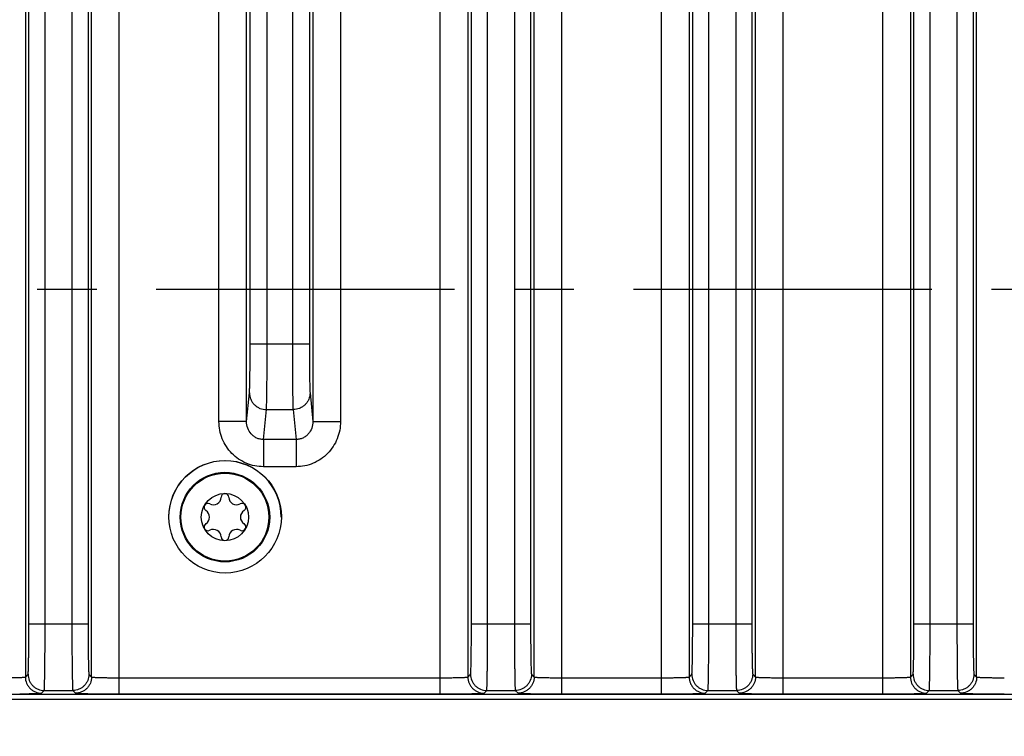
# Model space of a CAD drawing. Header units: inches. Extents: x 0 to 34, y 0 to 22.
# Tile 60 of 128: x 16.7 to 19, y 3.5 to 5.2. Entities that reach past the tile are written whole.
import ezdxf

# ---------------------------------------------------------------- set-up
doc = ezdxf.new("R2010")
doc.units = ezdxf.units.IN
doc.header["$LTSCALE"] = 1.87
doc.header["$MEASUREMENT"] = 0
doc.linetypes.add('CENTER', pattern=[0.6, 0.375, -0.075, 0.075, -0.075])
doc.layers.get('0').update_dxf_attribs({"linetype": 'CONTINUOUS'})
for name, color, linetype in [('02___PRT_ALL_AXES', 7, 'CONTINUOUS'), ('COSMETIC', 7, 'CONTINUOUS'), ('DIMENSIONS', 7, 'CONTINUOUS')]:
    doc.layers.add(name, color=color, linetype=linetype)
doc.styles.get("Standard").update_dxf_attribs({"font": 'txt', "width": 0.8})
doc.dimstyles.new('DIMSTYLE_2', dxfattribs={"dimtxt": 0.125, "dimasz": 0.18, "dimexe": 0.125, "dimexo": 0.0625, "dimgap": 0.0625, "dimtad": 0, "dimtih": 1, "dimtoh": 1, "dimzin": 0, "dimdsep": 46, "dimtxsty": 'STANDARD', "dimblk": '_FILLED', "dimblk1": '_FILLED', "dimblk2": '_FILLED', "dimcen": 0.09, "dimazin": 0, "dimtp": 0.01, "dimtm": 0.01, "dimtfac": 1, "dimtofl": 0, "dimtmove": 0, "dimatfit": 3, "dimldrblk": '_FILLED', "dimfxl": 1, "dimtolj": 1, "dimtzin": 0, "dimarcsym": 0})

# ---------------------------------------------------------------- blocks, each defined once
blk = doc.blocks.new('_FILLED')
at = {"color": 0, "linetype": 'BYBLOCK'}
blk.add_solid([(0, 0), (-1, 0.174), (-1, -0.174)], dxfattribs=at)
blk = doc.blocks.new('*D3')
at = {"layer": 'DIMENSIONS', "color": 2, "linetype": 'CONTINUOUS'}
for p, q in [((19.518, 4.2533), (19.518, 2.6843)), ((14.7936, 4.1703), (14.7936, 2.6843)), ((14.7936, 2.8093), (16.3808, 2.8093)), ((19.518, 2.8093), (17.9308, 2.8093))]:
    blk.add_line(p, q, dxfattribs=at)
at = {"layer": 'DIMENSIONS', "color": 2, "linetype": 'CONTINUOUS', "xscale": 0.18, "yscale": 0.18, "zscale": 0.18, "rotation": 180}
blk.add_blockref('_FILLED', (14.7936, 2.8093), dxfattribs=at)
at = {"layer": 'DIMENSIONS', "color": 2, "linetype": 'CONTINUOUS', "xscale": 0.18, "yscale": 0.18, "zscale": 0.18}
blk.add_blockref('_FILLED', (19.518, 2.8093), dxfattribs=at)
at = {"layer": 'DIMENSIONS', "color": 2, "linetype": 'CONTINUOUS', "insert": (17.1558, 2.8718), "char_height": 0.125, "width": 1.425, "attachment_point": 2, "line_spacing_factor": 0.9}
blk.add_mtext('120.00{\\ftxt.shx;\\W1.000000;\\H0.125000; }[4.724]', dxfattribs=at)
blk = doc.blocks.new('*D9')
at = {"layer": 'DIMENSIONS', "color": 2, "linetype": 'CONTINUOUS'}
for p, q in [((11.8864, 3.5972), (11.8864, 1.1843)), ((24.8249, 3.5968), (24.8249, 1.1843)), ((11.8864, 1.3093), (17.4307, 1.3093)), ((24.8249, 1.3093), (19.2807, 1.3093))]:
    blk.add_line(p, q, dxfattribs=at)
at = {"layer": 'DIMENSIONS', "color": 2, "linetype": 'CONTINUOUS', "xscale": 0.18, "yscale": 0.18, "zscale": 0.18, "rotation": 180}
blk.add_blockref('_FILLED', (11.8864, 1.3093), dxfattribs=at)
at = {"layer": 'DIMENSIONS', "color": 2, "linetype": 'CONTINUOUS', "xscale": 0.18, "yscale": 0.18, "zscale": 0.18}
blk.add_blockref('_FILLED', (24.8249, 1.3093), dxfattribs=at)
at = {"layer": 'DIMENSIONS', "color": 2, "linetype": 'CONTINUOUS', "insert": (18.3557, 1.3718), "char_height": 0.125, "width": 1.725, "attachment_point": 2, "line_spacing_factor": 0.9}
blk.add_mtext('(328.64{\\ftxt.shx;\\W1.000000;\\H0.125000; }[12.938])', dxfattribs=at)

msp = doc.modelspace()

# ---------------------------------------------------------------- linework, layer by layer
at = {"color": 7, "linetype": 'CONTINUOUS'}
for p, q in [((17.7051, 3.5719), (17.7051, 7.0747)), ((17.9909, 3.5719), (17.9909, 7.0747)), ((18.2253, 3.5719), (18.2253, 7.0747)), ((18.5112, 3.5719), (18.5112, 7.0747)), ((18.7456, 3.5719), (18.7456, 7.0747)), ((16.7296, 7.035), (16.7296, 3.6116)), ((16.8855, 3.6116), (16.8855, 7.035)), ((17.4057, 7.033), (17.4057, 4.2123)), ((17.4707, 7.033), (17.4707, 4.2123)), ((17.7701, 7.035), (17.7701, 3.6116)), ((17.9259, 3.6116), (17.9259, 7.035)), ((18.2903, 7.035), (18.2903, 3.6116)), ((18.4462, 3.6116), (18.4462, 7.035)), ((18.8105, 7.035), (18.8105, 3.6116)), ((18.9664, 3.6116), (18.9664, 7.035)), ((16.738, 3.737), (16.738, 6.9096)), ((16.776, 3.737), (16.776, 6.9096)), ((16.8391, 6.9096), (16.8391, 3.737)), ((16.8771, 6.9096), (16.8771, 3.737)), ((17.3574, 6.9096), (17.3574, 4.3948)), ((17.3974, 6.9096), (17.3974, 4.3948)), ((17.7785, 3.737), (17.7785, 6.9096)), ((17.8165, 3.737), (17.8165, 6.9096)), ((17.8796, 6.9096), (17.8796, 3.737)), ((17.9176, 6.9096), (17.9176, 3.737)), ((18.2987, 3.737), (18.2987, 6.9096)), ((18.3367, 3.737), (18.3367, 6.9096)), ((18.3998, 6.9096), (18.3998, 3.737)), ((18.4378, 6.9096), (18.4378, 3.737)), ((18.8189, 3.737), (18.8189, 6.9096)), ((18.8569, 3.737), (18.8569, 6.9096)), ((18.92, 6.9096), (18.92, 3.737)), ((18.958, 6.9096), (18.958, 3.737)), ((16.9505, 3.5719), (16.9505, 5.43)), ((17.2582, 4.3948), (17.2582, 5.214)), ((17.2982, 4.3948), (17.2982, 5.214)), ((17.1849, 4.2123), (17.1849, 5.2076)), ((17.2498, 4.2123), (17.2498, 5.2076)), ((17.2582, 4.3948), (17.3974, 4.3948)), ((17.2498, 4.2123), (17.2565, 4.2796)), ((17.399, 4.2796), (17.4057, 4.2123)), ((17.2896, 4.17), (17.2965, 4.2402)), ((17.2965, 4.2402), (17.3591, 4.2402)), ((17.3591, 4.2402), (17.366, 4.17)), ((17.2498, 4.2123), (17.1849, 4.2123)), ((17.4057, 4.2123), (17.4707, 4.2123)), ((17.2896, 4.17), (17.2896, 4.106)), ((17.366, 4.17), (17.2896, 4.17)), ((17.366, 4.17), (17.366, 4.106)), ((17.366, 4.106), (17.2896, 4.106)), ((16.738, 3.737), (16.8771, 3.737)), ((17.7785, 3.737), (17.9176, 3.737)), ((18.2987, 3.737), (18.4378, 3.737)), ((18.8189, 3.737), (18.958, 3.737)), ((16.7296, 3.6116), (16.736, 3.618)), ((16.8791, 3.618), (16.8855, 3.6116)), ((17.7701, 3.6116), (17.7764, 3.618)), ((17.9196, 3.618), (17.9259, 3.6116)), ((18.2903, 3.6116), (18.2967, 3.618)), ((18.4398, 3.618), (18.4462, 3.6116)), ((18.8105, 3.6116), (18.8169, 3.618)), ((18.9601, 3.618), (18.9664, 3.6116)), ((16.9505, 3.6099), (17.7051, 3.6099)), ((17.9909, 3.6099), (18.2253, 3.6099)), ((18.5112, 3.6099), (18.7456, 3.6099)), ((24.7141, 3.5701), (11.9969, 3.5701)), ((16.7676, 3.5736), (16.7739, 3.58)), ((16.7739, 3.58), (16.8411, 3.58)), ((16.8411, 3.58), (16.8475, 3.5736)), ((16.9505, 3.5719), (17.7051, 3.5719)), ((17.8081, 3.5736), (17.8144, 3.58)), ((17.8144, 3.58), (17.8816, 3.58)), ((17.8816, 3.58), (17.888, 3.5736)), ((17.9909, 3.5719), (18.2253, 3.5719)), ((18.3283, 3.5736), (18.3346, 3.58)), ((18.3346, 3.58), (18.4018, 3.58)), ((18.4018, 3.58), (18.4082, 3.5736)), ((18.5112, 3.5719), (18.7456, 3.5719)), ((18.8485, 3.5736), (18.8549, 3.58)), ((18.8549, 3.58), (18.9221, 3.58)), ((18.9221, 3.58), (18.9284, 3.5736)), ((13.0527, 3.5593), (24.7249, 3.5593))]:
    msp.add_line(p, q, dxfattribs=at)
for centre, radius in [((17.1994, 3.9883), 0.1323), ((17.1989, 3.9875), 0.1053), ((17.1989, 3.9875), 0.1033), ((17.1989, 3.9875), 0.0555)]:
    msp.add_circle(centre, radius, dxfattribs=at)
for centre, radius, start, end in [((17.1718, 4.0345), 0.0181, 241.6303, 358.3697), ((17.1989, 4.0338), 0.00906, 1.6303, 178.3697), ((17.2261, 4.0345), 0.0181, 181.6303, 298.3697), ((17.1589, 4.0106), 0.00906, 61.6303, 238.3697), ((17.239, 4.0106), 0.00906, 301.6303, 118.3697), ((17.1446, 3.9875), 0.0181, 301.6303, 58.3697), ((17.2533, 3.9875), 0.0181, 121.6303, 238.3697), ((17.1589, 3.9644), 0.00906, 121.6303, 298.3697), ((17.239, 3.9644), 0.00906, 241.6303, 58.3697), ((17.1718, 3.9405), 0.0181, 1.6303, 118.3697), ((17.1989, 3.9413), 0.00906, 181.6303, 358.3697), ((17.2261, 3.9405), 0.0181, 61.6303, 178.3697), ((16.9481, 8.5823), 5.0104, 269.4371, 270.0265), ((17.7055, 8.9781), 5.4062, 269.9952, 270.5432), ((17.9886, 8.5823), 5.0104, 269.4371, 270.0265), ((18.2258, 8.9781), 5.4062, 269.9952, 270.5432), ((18.5088, 8.5823), 5.0104, 269.4371, 270.0265), ((18.746, 8.9781), 5.4062, 269.9952, 270.5432), ((19.0291, 8.5823), 5.0104, 269.4371, 270.0265)]:
    msp.add_arc(centre, radius, start, end, dxfattribs=at)
for points, knots in [([(17.2565, 4.2796), (17.2566, 4.2803), (17.2567, 4.2821), (17.257, 4.2867), (17.2572, 4.2945), (17.2575, 4.3061), (17.2577, 4.3204), (17.2579, 4.3369), (17.2581, 4.3619), (17.2582, 4.3814), (17.2582, 4.3948)], [0, 0, 0, 0, 0.019233, 0.045931, 0.120839, 0.222416, 0.347592, 0.492531, 0.652811, 1, 1, 1, 1]), ([(17.2965, 4.2402), (17.2966, 4.2412), (17.2967, 4.2435), (17.2969, 4.2497), (17.2972, 4.2602), (17.2975, 4.2758), (17.2977, 4.2949), (17.2979, 4.3171), (17.2981, 4.3507), (17.2982, 4.3769), (17.2982, 4.3948)], [0, 0, 0, 0, 0.019206, 0.04589, 0.120789, 0.222365, 0.347547, 0.492496, 0.652787, 1, 1, 1, 1]), ([(17.3574, 4.3948), (17.3574, 4.3769), (17.3574, 4.3507), (17.3576, 4.3171), (17.3578, 4.2949), (17.3581, 4.2757), (17.3583, 4.2602), (17.3586, 4.2497), (17.3589, 4.2435), (17.359, 4.2412), (17.3591, 4.2402)], [0, 0, 0, 0, 0.347236, 0.507563, 0.6525, 0.777669, 0.879234, 0.954114, 0.9808, 1, 1, 1, 1]), ([(17.3974, 4.3948), (17.3974, 4.3814), (17.3974, 4.3619), (17.3976, 4.3369), (17.3978, 4.3203), (17.3981, 4.3061), (17.3983, 4.2945), (17.3986, 4.2867), (17.3988, 4.2821), (17.399, 4.2803), (17.399, 4.2796)], [0, 0, 0, 0, 0.347212, 0.507528, 0.652454, 0.777618, 0.879184, 0.954072, 0.980771, 1, 1, 1, 1]), ([(17.2565, 4.2796), (17.2565, 4.2744), (17.2582, 4.2666), (17.2631, 4.2576), (17.2681, 4.2516), (17.2742, 4.2466), (17.2834, 4.2418), (17.2913, 4.2402), (17.2965, 4.2402)], [0, 0, 0, 0, 0.247291, 0.372385, 0.497546, 0.623076, 0.749231, 1, 1, 1, 1]), ([(17.399, 4.2796), (17.399, 4.2744), (17.3974, 4.2666), (17.3925, 4.2576), (17.3875, 4.2516), (17.3814, 4.2466), (17.3721, 4.2418), (17.3642, 4.2402), (17.3591, 4.2402)], [0, 0, 0, 0, 0.247291, 0.372385, 0.497546, 0.623076, 0.749231, 1, 1, 1, 1]), ([(17.2896, 4.106), (17.2827, 4.106), (17.2688, 4.1074), (17.2489, 4.1135), (17.2306, 4.1235), (17.2147, 4.1369), (17.2017, 4.1532), (17.1921, 4.1716), (17.1862, 4.1916), (17.1849, 4.2054), (17.1849, 4.2123)], [0, 0, 0, 0, 0.125064, 0.250345, 0.375396, 0.500377, 0.625306, 0.750167, 0.875088, 1, 1, 1, 1]), ([(17.2896, 4.17), (17.2868, 4.17), (17.2813, 4.1705), (17.2735, 4.1731), (17.2665, 4.1773), (17.2586, 4.1846), (17.2516, 4.1963), (17.2498, 4.207), (17.2498, 4.2123)], [0, 0, 0, 0, 0.127369, 0.254729, 0.381261, 0.506915, 0.75452, 1, 1, 1, 1]), ([(17.4057, 4.2123), (17.4057, 4.207), (17.4039, 4.1963), (17.397, 4.1846), (17.389, 4.1773), (17.382, 4.1731), (17.3742, 4.1705), (17.3687, 4.17), (17.366, 4.17)], [0, 0, 0, 0, 0.245884, 0.493772, 0.619403, 0.74576, 0.872769, 1, 1, 1, 1]), ([(17.4707, 4.2123), (17.4707, 4.2054), (17.4694, 4.1915), (17.4635, 4.1716), (17.4538, 4.1531), (17.4408, 4.1369), (17.4248, 4.1235), (17.4066, 4.1135), (17.3867, 4.1074), (17.3729, 4.106), (17.366, 4.106)], [0, 0, 0, 0, 0.125048, 0.250286, 0.375314, 0.500295, 0.625228, 0.750101, 0.875059, 1, 1, 1, 1]), ([(16.736, 3.618), (16.736, 3.618), (16.736, 3.6181), (16.7361, 3.6183), (16.7362, 3.6188), (16.7363, 3.6196), (16.7364, 3.6207), (16.7365, 3.6221), (16.7366, 3.6237), (16.7367, 3.6256), (16.7368, 3.6286), (16.7369, 3.633), (16.7371, 3.6391), (16.7373, 3.646), (16.7374, 3.6538), (16.7375, 3.6624), (16.7377, 3.6752), (16.7379, 3.6925), (16.738, 3.7143), (16.738, 3.7293), (16.738, 3.737)], [0, 0, 0, 0, 0.000836, 0.002215, 0.006683, 0.013458, 0.022536, 0.033905, 0.047551, 0.063449, 0.081555, 0.124188, 0.175052, 0.233691, 0.299519, 0.371929, 0.450237, 0.621509, 0.807164, 1, 1, 1, 1]), ([(16.7739, 3.58), (16.774, 3.58), (16.774, 3.5801), (16.7741, 3.5803), (16.7741, 3.5806), (16.7742, 3.5812), (16.7743, 3.5822), (16.7744, 3.5836), (16.7745, 3.5854), (16.7746, 3.5875), (16.7746, 3.59), (16.7748, 3.594), (16.7749, 3.5999), (16.7751, 3.6078), (16.7753, 3.617), (16.7754, 3.6273), (16.7755, 3.6386), (16.7757, 3.6509), (16.7758, 3.664), (16.7759, 3.6826), (16.776, 3.7071), (16.776, 3.7269), (16.776, 3.737)], [0, 0, 0, 0, 0.000788, 0.002138, 0.004065, 0.006572, 0.013327, 0.022393, 0.033755, 0.047396, 0.063291, 0.081394, 0.124027, 0.174895, 0.233542, 0.299382, 0.371806, 0.450129, 0.533593, 0.621434, 0.807127, 1, 1, 1, 1]), ([(16.8391, 3.737), (16.8391, 3.7269), (16.8391, 3.707), (16.8392, 3.6826), (16.8393, 3.6639), (16.8394, 3.6508), (16.8396, 3.6385), (16.8397, 3.6272), (16.8398, 3.6169), (16.84, 3.6078), (16.8402, 3.5998), (16.8403, 3.594), (16.8404, 3.59), (16.8405, 3.5875), (16.8406, 3.5854), (16.8407, 3.5836), (16.8408, 3.5822), (16.8409, 3.5812), (16.841, 3.5806), (16.841, 3.5803), (16.8411, 3.5801), (16.8411, 3.58), (16.8411, 3.58)], [0, 0, 0, 0, 0.192984, 0.379016, 0.466965, 0.550475, 0.628781, 0.701171, 0.766953, 0.825487, 0.876258, 0.918786, 0.936838, 0.952693, 0.966309, 0.977651, 0.9867, 0.993441, 0.995944, 0.997866, 0.999213, 1, 1, 1, 1]), ([(16.8771, 3.737), (16.8771, 3.7293), (16.8771, 3.7143), (16.8772, 3.6924), (16.8774, 3.6751), (16.8775, 3.6624), (16.8777, 3.6538), (16.8778, 3.646), (16.878, 3.639), (16.8782, 3.633), (16.8783, 3.6286), (16.8784, 3.6256), (16.8785, 3.6237), (16.8786, 3.6221), (16.8787, 3.6207), (16.8788, 3.6196), (16.8789, 3.6188), (16.879, 3.6183), (16.8791, 3.6181), (16.8791, 3.618), (16.8791, 3.618)], [0, 0, 0, 0, 0.192947, 0.378941, 0.550366, 0.628657, 0.701033, 0.766804, 0.82533, 0.876096, 0.918624, 0.936679, 0.952537, 0.96616, 0.977511, 0.986572, 0.993333, 0.997791, 0.999166, 1, 1, 1, 1]), ([(17.7764, 3.618), (17.7764, 3.618), (17.7765, 3.6181), (17.7766, 3.6183), (17.7766, 3.6188), (17.7767, 3.6196), (17.7768, 3.6207), (17.7769, 3.6221), (17.777, 3.6237), (17.7771, 3.6256), (17.7773, 3.6286), (17.7774, 3.633), (17.7776, 3.6391), (17.7777, 3.646), (17.7779, 3.6538), (17.778, 3.6624), (17.7782, 3.6752), (17.7783, 3.6925), (17.7784, 3.7143), (17.7785, 3.7293), (17.7785, 3.737)], [0, 0, 0, 0, 0.000836, 0.002215, 0.006683, 0.013458, 0.022536, 0.033905, 0.047551, 0.063449, 0.081555, 0.124188, 0.175052, 0.233691, 0.299519, 0.371929, 0.450237, 0.621509, 0.807164, 1, 1, 1, 1]), ([(17.8144, 3.58), (17.8144, 3.58), (17.8145, 3.5801), (17.8145, 3.5803), (17.8146, 3.5806), (17.8146, 3.5812), (17.8147, 3.5822), (17.8148, 3.5836), (17.8149, 3.5854), (17.815, 3.5875), (17.8151, 3.59), (17.8152, 3.594), (17.8154, 3.5999), (17.8156, 3.6078), (17.8157, 3.617), (17.8159, 3.6273), (17.816, 3.6386), (17.8161, 3.6509), (17.8162, 3.664), (17.8163, 3.6826), (17.8164, 3.7071), (17.8165, 3.7269), (17.8165, 3.737)], [0, 0, 0, 0, 0.000788, 0.002138, 0.004065, 0.006572, 0.013327, 0.022393, 0.033755, 0.047396, 0.063291, 0.081394, 0.124027, 0.174895, 0.233542, 0.299382, 0.371806, 0.450129, 0.533593, 0.621434, 0.807127, 1, 1, 1, 1]), ([(17.8796, 3.737), (17.8796, 3.7269), (17.8796, 3.707), (17.8797, 3.6826), (17.8798, 3.6639), (17.8799, 3.6508), (17.88, 3.6385), (17.8802, 3.6272), (17.8803, 3.6169), (17.8805, 3.6078), (17.8806, 3.5998), (17.8808, 3.594), (17.8809, 3.59), (17.881, 3.5875), (17.8811, 3.5854), (17.8812, 3.5836), (17.8813, 3.5822), (17.8814, 3.5812), (17.8815, 3.5806), (17.8815, 3.5803), (17.8815, 3.5801), (17.8816, 3.58), (17.8816, 3.58)], [0, 0, 0, 0, 0.192984, 0.379016, 0.466965, 0.550475, 0.628781, 0.701171, 0.766953, 0.825487, 0.876258, 0.918786, 0.936838, 0.952693, 0.966309, 0.977651, 0.9867, 0.993441, 0.995944, 0.997866, 0.999213, 1, 1, 1, 1]), ([(17.9176, 3.737), (17.9176, 3.7293), (17.9176, 3.7143), (17.9177, 3.6924), (17.9179, 3.6751), (17.918, 3.6624), (17.9182, 3.6538), (17.9183, 3.646), (17.9185, 3.639), (17.9186, 3.633), (17.9188, 3.6286), (17.9189, 3.6256), (17.919, 3.6237), (17.9191, 3.6221), (17.9192, 3.6207), (17.9193, 3.6196), (17.9194, 3.6188), (17.9195, 3.6183), (17.9195, 3.6181), (17.9196, 3.618), (17.9196, 3.618)], [0, 0, 0, 0, 0.192947, 0.378941, 0.550366, 0.628657, 0.701033, 0.766804, 0.82533, 0.876096, 0.918624, 0.936679, 0.952537, 0.96616, 0.977511, 0.986572, 0.993333, 0.997791, 0.999166, 1, 1, 1, 1]), ([(18.2967, 3.618), (18.2967, 3.618), (18.2967, 3.6181), (18.2968, 3.6183), (18.2969, 3.6188), (18.297, 3.6196), (18.2971, 3.6207), (18.2972, 3.6221), (18.2973, 3.6237), (18.2974, 3.6256), (18.2975, 3.6286), (18.2976, 3.633), (18.2978, 3.6391), (18.298, 3.646), (18.2981, 3.6538), (18.2982, 3.6624), (18.2984, 3.6752), (18.2986, 3.6925), (18.2987, 3.7143), (18.2987, 3.7293), (18.2987, 3.737)], [0, 0, 0, 0, 0.000836, 0.002215, 0.006683, 0.013458, 0.022536, 0.033905, 0.047551, 0.063449, 0.081555, 0.124188, 0.175052, 0.233691, 0.299519, 0.371929, 0.450237, 0.621509, 0.807164, 1, 1, 1, 1]), ([(18.3346, 3.58), (18.3347, 3.58), (18.3347, 3.5801), (18.3348, 3.5803), (18.3348, 3.5806), (18.3349, 3.5812), (18.335, 3.5822), (18.3351, 3.5836), (18.3352, 3.5854), (18.3353, 3.5875), (18.3353, 3.59), (18.3355, 3.594), (18.3356, 3.5999), (18.3358, 3.6078), (18.336, 3.617), (18.3361, 3.6273), (18.3362, 3.6386), (18.3364, 3.6509), (18.3365, 3.664), (18.3366, 3.6826), (18.3367, 3.7071), (18.3367, 3.7269), (18.3367, 3.737)], [0, 0, 0, 0, 0.000788, 0.002138, 0.004065, 0.006572, 0.013327, 0.022393, 0.033755, 0.047396, 0.063291, 0.081394, 0.124027, 0.174895, 0.233542, 0.299382, 0.371806, 0.450129, 0.533593, 0.621434, 0.807127, 1, 1, 1, 1]), ([(18.3998, 3.737), (18.3998, 3.7269), (18.3998, 3.707), (18.3999, 3.6826), (18.4, 3.6639), (18.4001, 3.6508), (18.4003, 3.6385), (18.4004, 3.6272), (18.4005, 3.6169), (18.4007, 3.6078), (18.4009, 3.5998), (18.401, 3.594), (18.4011, 3.59), (18.4012, 3.5875), (18.4013, 3.5854), (18.4014, 3.5836), (18.4015, 3.5822), (18.4016, 3.5812), (18.4017, 3.5806), (18.4017, 3.5803), (18.4018, 3.5801), (18.4018, 3.58), (18.4018, 3.58)], [0, 0, 0, 0, 0.192984, 0.379016, 0.466965, 0.550475, 0.628781, 0.701171, 0.766953, 0.825487, 0.876258, 0.918786, 0.936838, 0.952693, 0.966309, 0.977651, 0.9867, 0.993441, 0.995944, 0.997866, 0.999213, 1, 1, 1, 1]), ([(18.4378, 3.737), (18.4378, 3.7293), (18.4378, 3.7143), (18.4379, 3.6924), (18.4381, 3.6751), (18.4382, 3.6624), (18.4384, 3.6538), (18.4385, 3.646), (18.4387, 3.639), (18.4389, 3.633), (18.439, 3.6286), (18.4391, 3.6256), (18.4392, 3.6237), (18.4393, 3.6221), (18.4394, 3.6207), (18.4395, 3.6196), (18.4396, 3.6188), (18.4397, 3.6183), (18.4398, 3.6181), (18.4398, 3.618), (18.4398, 3.618)], [0, 0, 0, 0, 0.192947, 0.378941, 0.550366, 0.628657, 0.701033, 0.766804, 0.82533, 0.876096, 0.918624, 0.936679, 0.952537, 0.96616, 0.977511, 0.986572, 0.993333, 0.997791, 0.999166, 1, 1, 1, 1]), ([(18.8169, 3.618), (18.8169, 3.618), (18.8169, 3.6181), (18.817, 3.6183), (18.8171, 3.6188), (18.8172, 3.6196), (18.8173, 3.6207), (18.8174, 3.6221), (18.8175, 3.6237), (18.8176, 3.6256), (18.8177, 3.6286), (18.8179, 3.633), (18.818, 3.6391), (18.8182, 3.646), (18.8183, 3.6538), (18.8185, 3.6624), (18.8186, 3.6752), (18.8188, 3.6925), (18.8189, 3.7143), (18.8189, 3.7293), (18.8189, 3.737)], [0, 0, 0, 0, 0.000836, 0.002215, 0.006683, 0.013458, 0.022536, 0.033905, 0.047551, 0.063449, 0.081555, 0.124188, 0.175052, 0.233691, 0.299519, 0.371929, 0.450237, 0.621509, 0.807164, 1, 1, 1, 1]), ([(18.8549, 3.58), (18.8549, 3.58), (18.8549, 3.5801), (18.855, 3.5803), (18.855, 3.5806), (18.8551, 3.5812), (18.8552, 3.5822), (18.8553, 3.5836), (18.8554, 3.5854), (18.8555, 3.5875), (18.8556, 3.59), (18.8557, 3.594), (18.8559, 3.5999), (18.856, 3.6078), (18.8562, 3.617), (18.8563, 3.6273), (18.8565, 3.6386), (18.8566, 3.6509), (18.8567, 3.664), (18.8568, 3.6826), (18.8569, 3.7071), (18.8569, 3.7269), (18.8569, 3.737)], [0, 0, 0, 0, 0.000788, 0.002138, 0.004065, 0.006572, 0.013327, 0.022393, 0.033755, 0.047396, 0.063291, 0.081394, 0.124027, 0.174895, 0.233542, 0.299382, 0.371806, 0.450129, 0.533593, 0.621434, 0.807127, 1, 1, 1, 1]), ([(18.92, 3.737), (18.92, 3.7269), (18.9201, 3.707), (18.9202, 3.6826), (18.9203, 3.6639), (18.9204, 3.6508), (18.9205, 3.6385), (18.9206, 3.6272), (18.9208, 3.6169), (18.9209, 3.6078), (18.9211, 3.5998), (18.9212, 3.594), (18.9214, 3.59), (18.9215, 3.5875), (18.9216, 3.5854), (18.9217, 3.5836), (18.9218, 3.5822), (18.9218, 3.5812), (18.9219, 3.5806), (18.922, 3.5803), (18.922, 3.5801), (18.922, 3.58), (18.9221, 3.58)], [0, 0, 0, 0, 0.192984, 0.379016, 0.466965, 0.550475, 0.628781, 0.701171, 0.766953, 0.825487, 0.876258, 0.918786, 0.936838, 0.952693, 0.966309, 0.977651, 0.9867, 0.993441, 0.995944, 0.997866, 0.999213, 1, 1, 1, 1]), ([(18.958, 3.737), (18.958, 3.7293), (18.958, 3.7143), (18.9582, 3.6924), (18.9583, 3.6751), (18.9585, 3.6624), (18.9586, 3.6538), (18.9588, 3.646), (18.9589, 3.639), (18.9591, 3.633), (18.9592, 3.6286), (18.9594, 3.6256), (18.9595, 3.6237), (18.9596, 3.6221), (18.9597, 3.6207), (18.9598, 3.6196), (18.9598, 3.6188), (18.9599, 3.6183), (18.96, 3.6181), (18.96, 3.618), (18.9601, 3.618)], [0, 0, 0, 0, 0.192947, 0.378941, 0.550366, 0.628657, 0.701033, 0.766804, 0.82533, 0.876096, 0.918624, 0.936679, 0.952537, 0.96616, 0.977511, 0.986572, 0.993333, 0.997791, 0.999166, 1, 1, 1, 1]), ([(16.6646, 3.6099), (16.6688, 3.6099), (16.677, 3.6099), (16.6889, 3.61), (16.6984, 3.6101), (16.7053, 3.6103), (16.71, 3.6104), (16.7143, 3.6105), (16.7181, 3.6106), (16.7214, 3.6108), (16.7242, 3.6109), (16.7261, 3.6111), (16.7274, 3.6112), (16.7281, 3.6113), (16.7287, 3.6114), (16.7292, 3.6115), (16.7294, 3.6115), (16.7296, 3.6116), (16.7296, 3.6116)], [0, 0, 0, 0, 0.192611, 0.378322, 0.549547, 0.627775, 0.70012, 0.765912, 0.824488, 0.875312, 0.917941, 0.951942, 0.965599, 0.977001, 0.986132, 0.992984, 0.99757, 1, 1, 1, 1]), ([(16.7296, 3.6116), (16.7296, 3.6067), (16.7311, 3.5992), (16.7358, 3.5904), (16.7406, 3.5846), (16.7464, 3.5798), (16.7552, 3.5752), (16.7627, 3.5736), (16.7676, 3.5736)], [0, 0, 0, 0, 0.249118, 0.374712, 0.5, 0.625288, 0.750882, 1, 1, 1, 1]), ([(16.736, 3.618), (16.736, 3.613), (16.7375, 3.6055), (16.7421, 3.5967), (16.7469, 3.5909), (16.7527, 3.5862), (16.7615, 3.5815), (16.769, 3.58), (16.7739, 3.58)], [0, 0, 0, 0, 0.249117, 0.374711, 0.499999, 0.625288, 0.750882, 1, 1, 1, 1]), ([(16.8791, 3.618), (16.8791, 3.613), (16.8776, 3.6055), (16.8729, 3.5967), (16.8682, 3.5909), (16.8624, 3.5862), (16.8536, 3.5815), (16.8461, 3.58), (16.8411, 3.58)], [0, 0, 0, 0, 0.249118, 0.374712, 0.5, 0.625288, 0.750882, 1, 1, 1, 1]), ([(16.8855, 3.6116), (16.8855, 3.6067), (16.8839, 3.5992), (16.8793, 3.5904), (16.8745, 3.5846), (16.8687, 3.5798), (16.8599, 3.5752), (16.8524, 3.5736), (16.8475, 3.5736)], [0, 0, 0, 0, 0.249118, 0.374712, 0.5, 0.625288, 0.750882, 1, 1, 1, 1]), ([(16.8855, 3.6116), (16.8855, 3.6116), (16.8857, 3.6115), (16.8859, 3.6115), (16.8864, 3.6114), (16.887, 3.6113), (16.8877, 3.6112), (16.889, 3.6111), (16.8909, 3.6109), (16.8937, 3.6108), (16.897, 3.6106), (16.9008, 3.6105), (16.905, 3.6104), (16.9097, 3.6103), (16.9167, 3.6101), (16.9262, 3.61), (16.9381, 3.6099), (16.9463, 3.6099), (16.9505, 3.6099)], [0, 0, 0, 0, 0.002429, 0.007011, 0.013857, 0.022982, 0.034377, 0.04803, 0.082021, 0.124632, 0.17544, 0.234009, 0.299788, 0.372116, 0.450331, 0.621549, 0.807343, 1, 1, 1, 1]), ([(17.7051, 3.6099), (17.7093, 3.6099), (17.7175, 3.6099), (17.7294, 3.61), (17.7388, 3.6101), (17.7458, 3.6103), (17.7505, 3.6104), (17.7548, 3.6105), (17.7586, 3.6106), (17.7619, 3.6108), (17.7646, 3.6109), (17.7666, 3.6111), (17.7679, 3.6112), (17.7686, 3.6113), (17.7692, 3.6114), (17.7696, 3.6115), (17.7699, 3.6115), (17.7701, 3.6116), (17.7701, 3.6116)], [0, 0, 0, 0, 0.192611, 0.378322, 0.549547, 0.627775, 0.70012, 0.765912, 0.824488, 0.875312, 0.917941, 0.951942, 0.965599, 0.977001, 0.986132, 0.992984, 0.99757, 1, 1, 1, 1]), ([(17.7701, 3.6116), (17.7701, 3.6067), (17.7716, 3.5992), (17.7763, 3.5904), (17.781, 3.5846), (17.7868, 3.5798), (17.7956, 3.5752), (17.8031, 3.5736), (17.8081, 3.5736)], [0, 0, 0, 0, 0.249118, 0.374712, 0.5, 0.625288, 0.750882, 1, 1, 1, 1]), ([(17.7764, 3.618), (17.7764, 3.613), (17.778, 3.6055), (17.7826, 3.5967), (17.7874, 3.5909), (17.7932, 3.5862), (17.802, 3.5815), (17.8095, 3.58), (17.8144, 3.58)], [0, 0, 0, 0, 0.249117, 0.374711, 0.499999, 0.625288, 0.750882, 1, 1, 1, 1]), ([(17.9196, 3.618), (17.9196, 3.613), (17.9181, 3.6055), (17.9134, 3.5967), (17.9086, 3.5909), (17.9029, 3.5862), (17.8941, 3.5815), (17.8865, 3.58), (17.8816, 3.58)], [0, 0, 0, 0, 0.249118, 0.374712, 0.5, 0.625288, 0.750882, 1, 1, 1, 1]), ([(17.9259, 3.6116), (17.9259, 3.6067), (17.9244, 3.5992), (17.9198, 3.5904), (17.915, 3.5846), (17.9092, 3.5798), (17.9004, 3.5752), (17.8929, 3.5736), (17.888, 3.5736)], [0, 0, 0, 0, 0.249118, 0.374712, 0.5, 0.625288, 0.750882, 1, 1, 1, 1]), ([(17.9259, 3.6116), (17.926, 3.6116), (17.9261, 3.6115), (17.9264, 3.6115), (17.9269, 3.6114), (17.9274, 3.6113), (17.9282, 3.6112), (17.9295, 3.6111), (17.9314, 3.6109), (17.9342, 3.6108), (17.9375, 3.6106), (17.9413, 3.6105), (17.9455, 3.6104), (17.9502, 3.6103), (17.9572, 3.6101), (17.9666, 3.61), (17.9786, 3.6099), (17.9868, 3.6099), (17.9909, 3.6099)], [0, 0, 0, 0, 0.002429, 0.007011, 0.013857, 0.022982, 0.034377, 0.04803, 0.082021, 0.124632, 0.17544, 0.234009, 0.299788, 0.372116, 0.450331, 0.621549, 0.807343, 1, 1, 1, 1]), ([(18.2253, 3.6099), (18.2295, 3.6099), (18.2377, 3.6099), (18.2496, 3.61), (18.2591, 3.6101), (18.266, 3.6103), (18.2707, 3.6104), (18.275, 3.6105), (18.2788, 3.6106), (18.2821, 3.6108), (18.2849, 3.6109), (18.2868, 3.6111), (18.2881, 3.6112), (18.2888, 3.6113), (18.2894, 3.6114), (18.2899, 3.6115), (18.2901, 3.6115), (18.2903, 3.6116), (18.2903, 3.6116)], [0, 0, 0, 0, 0.192611, 0.378322, 0.549547, 0.627775, 0.70012, 0.765912, 0.824488, 0.875312, 0.917941, 0.951942, 0.965599, 0.977001, 0.986132, 0.992984, 0.99757, 1, 1, 1, 1]), ([(18.2903, 3.6116), (18.2903, 3.6067), (18.2918, 3.5992), (18.2965, 3.5904), (18.3013, 3.5846), (18.3071, 3.5798), (18.3159, 3.5752), (18.3234, 3.5736), (18.3283, 3.5736)], [0, 0, 0, 0, 0.249118, 0.374712, 0.5, 0.625288, 0.750882, 1, 1, 1, 1]), ([(18.2967, 3.618), (18.2967, 3.613), (18.2982, 3.6055), (18.3028, 3.5967), (18.3076, 3.5909), (18.3134, 3.5862), (18.3222, 3.5815), (18.3297, 3.58), (18.3346, 3.58)], [0, 0, 0, 0, 0.249117, 0.374711, 0.499999, 0.625288, 0.750882, 1, 1, 1, 1]), ([(18.4398, 3.618), (18.4398, 3.613), (18.4383, 3.6055), (18.4336, 3.5967), (18.4289, 3.5909), (18.4231, 3.5862), (18.4143, 3.5815), (18.4068, 3.58), (18.4018, 3.58)], [0, 0, 0, 0, 0.249118, 0.374712, 0.5, 0.625288, 0.750882, 1, 1, 1, 1]), ([(18.4462, 3.6116), (18.4462, 3.6067), (18.4446, 3.5992), (18.44, 3.5904), (18.4352, 3.5846), (18.4294, 3.5798), (18.4206, 3.5752), (18.4131, 3.5736), (18.4082, 3.5736)], [0, 0, 0, 0, 0.249118, 0.374712, 0.5, 0.625288, 0.750882, 1, 1, 1, 1]), ([(18.4462, 3.6116), (18.4462, 3.6116), (18.4464, 3.6115), (18.4466, 3.6115), (18.4471, 3.6114), (18.4477, 3.6113), (18.4484, 3.6112), (18.4497, 3.6111), (18.4516, 3.6109), (18.4544, 3.6108), (18.4577, 3.6106), (18.4615, 3.6105), (18.4657, 3.6104), (18.4704, 3.6103), (18.4774, 3.6101), (18.4869, 3.61), (18.4988, 3.6099), (18.507, 3.6099), (18.5112, 3.6099)], [0, 0, 0, 0, 0.002429, 0.007011, 0.013857, 0.022982, 0.034377, 0.04803, 0.082021, 0.124632, 0.17544, 0.234009, 0.299788, 0.372116, 0.450331, 0.621549, 0.807343, 1, 1, 1, 1]), ([(18.7456, 3.6099), (18.7497, 3.6099), (18.7579, 3.6099), (18.7699, 3.61), (18.7793, 3.6101), (18.7863, 3.6103), (18.791, 3.6104), (18.7952, 3.6105), (18.799, 3.6106), (18.8023, 3.6108), (18.8051, 3.6109), (18.807, 3.6111), (18.8083, 3.6112), (18.8091, 3.6113), (18.8096, 3.6114), (18.8101, 3.6115), (18.8104, 3.6115), (18.8105, 3.6116), (18.8105, 3.6116)], [0, 0, 0, 0, 0.192611, 0.378322, 0.549547, 0.627775, 0.70012, 0.765912, 0.824488, 0.875312, 0.917941, 0.951942, 0.965599, 0.977001, 0.986132, 0.992984, 0.99757, 1, 1, 1, 1]), ([(18.8105, 3.6116), (18.8105, 3.6067), (18.8121, 3.5992), (18.8167, 3.5904), (18.8215, 3.5846), (18.8273, 3.5798), (18.8361, 3.5752), (18.8436, 3.5736), (18.8485, 3.5736)], [0, 0, 0, 0, 0.249118, 0.374712, 0.5, 0.625288, 0.750882, 1, 1, 1, 1]), ([(18.8169, 3.618), (18.8169, 3.613), (18.8184, 3.6055), (18.8231, 3.5967), (18.8278, 3.5909), (18.8336, 3.5862), (18.8424, 3.5815), (18.8499, 3.58), (18.8549, 3.58)], [0, 0, 0, 0, 0.249117, 0.374711, 0.499999, 0.625288, 0.750882, 1, 1, 1, 1]), ([(18.9601, 3.618), (18.9601, 3.613), (18.9585, 3.6055), (18.9539, 3.5967), (18.9491, 3.5909), (18.9433, 3.5862), (18.9345, 3.5815), (18.927, 3.58), (18.9221, 3.58)], [0, 0, 0, 0, 0.249118, 0.374712, 0.5, 0.625288, 0.750882, 1, 1, 1, 1]), ([(18.9664, 3.6116), (18.9664, 3.6067), (18.9649, 3.5992), (18.9602, 3.5904), (18.9555, 3.5846), (18.9497, 3.5798), (18.9409, 3.5752), (18.9333, 3.5736), (18.9284, 3.5736)], [0, 0, 0, 0, 0.249118, 0.374712, 0.5, 0.625288, 0.750882, 1, 1, 1, 1]), ([(18.9664, 3.6116), (18.9664, 3.6116), (18.9666, 3.6115), (18.9669, 3.6115), (18.9673, 3.6114), (18.9679, 3.6113), (18.9686, 3.6112), (18.9699, 3.6111), (18.9719, 3.6109), (18.9746, 3.6108), (18.9779, 3.6106), (18.9817, 3.6105), (18.986, 3.6104), (18.9907, 3.6103), (18.9976, 3.6101), (19.0071, 3.61), (19.019, 3.6099), (19.0272, 3.6099), (19.0314, 3.6099)], [0, 0, 0, 0, 0.002429, 0.007011, 0.013857, 0.022982, 0.034377, 0.04803, 0.082021, 0.124632, 0.17544, 0.234009, 0.299788, 0.372116, 0.450331, 0.621549, 0.807343, 1, 1, 1, 1]), ([(16.7163, 3.5721), (16.72, 3.5722), (16.727, 3.5722), (16.7369, 3.5724), (16.7456, 3.5726), (16.752, 3.5727), (16.7565, 3.5729), (16.7592, 3.573), (16.7616, 3.5731), (16.7636, 3.5732), (16.7652, 3.5733), (16.7663, 3.5734), (16.7669, 3.5735), (16.7672, 3.5735), (16.7675, 3.5736), (16.7676, 3.5736), (16.7676, 3.5736)], [0, 0, 0, 0, 0.213848, 0.407644, 0.578244, 0.722698, 0.784408, 0.838761, 0.885501, 0.924409, 0.955375, 0.978313, 0.986751, 0.993161, 0.997555, 1, 1, 1, 1]), ([(16.8475, 3.5736), (16.8475, 3.5736), (16.8476, 3.5736), (16.8478, 3.5735), (16.8482, 3.5735), (16.8488, 3.5734), (16.8499, 3.5733), (16.8515, 3.5732), (16.8535, 3.5731), (16.8559, 3.573), (16.8587, 3.5729), (16.8631, 3.5727), (16.8696, 3.5726), (16.8783, 3.5724), (16.8883, 3.5722), (16.8953, 3.5722), (16.8989, 3.5721)], [0, 0, 0, 0, 0.002442, 0.006832, 0.013238, 0.021671, 0.044603, 0.075569, 0.114486, 0.161237, 0.215594, 0.277306, 0.421788, 0.592408, 0.78619, 1, 1, 1, 1]), ([(17.7568, 3.5721), (17.7605, 3.5722), (17.7674, 3.5722), (17.7773, 3.5724), (17.786, 3.5726), (17.7925, 3.5727), (17.7969, 3.5729), (17.7997, 3.573), (17.8021, 3.5731), (17.8041, 3.5732), (17.8057, 3.5733), (17.8067, 3.5734), (17.8074, 3.5735), (17.8077, 3.5735), (17.8079, 3.5736), (17.808, 3.5736), (17.8081, 3.5736)], [0, 0, 0, 0, 0.213848, 0.407644, 0.578244, 0.722698, 0.784408, 0.838761, 0.885501, 0.924409, 0.955375, 0.978313, 0.986751, 0.993161, 0.997555, 1, 1, 1, 1]), ([(17.888, 3.5736), (17.888, 3.5736), (17.8881, 3.5736), (17.8883, 3.5735), (17.8886, 3.5735), (17.8893, 3.5734), (17.8904, 3.5733), (17.8919, 3.5732), (17.8939, 3.5731), (17.8963, 3.573), (17.8991, 3.5729), (17.9036, 3.5727), (17.9101, 3.5726), (17.9188, 3.5724), (17.9287, 3.5722), (17.9357, 3.5722), (17.9394, 3.5721)], [0, 0, 0, 0, 0.002442, 0.006832, 0.013238, 0.021671, 0.044603, 0.075569, 0.114486, 0.161237, 0.215594, 0.277306, 0.421788, 0.592408, 0.78619, 1, 1, 1, 1]), ([(18.277, 3.5721), (18.2807, 3.5722), (18.2877, 3.5722), (18.2976, 3.5724), (18.3063, 3.5726), (18.3127, 3.5727), (18.3172, 3.5729), (18.3199, 3.573), (18.3223, 3.5731), (18.3243, 3.5732), (18.3259, 3.5733), (18.327, 3.5734), (18.3276, 3.5735), (18.3279, 3.5735), (18.3282, 3.5736), (18.3283, 3.5736), (18.3283, 3.5736)], [0, 0, 0, 0, 0.213848, 0.407644, 0.578244, 0.722698, 0.784408, 0.838761, 0.885501, 0.924409, 0.955375, 0.978313, 0.986751, 0.993161, 0.997555, 1, 1, 1, 1]), ([(18.4082, 3.5736), (18.4082, 3.5736), (18.4083, 3.5736), (18.4085, 3.5735), (18.4089, 3.5735), (18.4095, 3.5734), (18.4106, 3.5733), (18.4122, 3.5732), (18.4142, 3.5731), (18.4166, 3.573), (18.4194, 3.5729), (18.4238, 3.5727), (18.4303, 3.5726), (18.439, 3.5724), (18.449, 3.5722), (18.456, 3.5722), (18.4596, 3.5721)], [0, 0, 0, 0, 0.002442, 0.006832, 0.013238, 0.021671, 0.044603, 0.075569, 0.114486, 0.161237, 0.215594, 0.277306, 0.421788, 0.592408, 0.78619, 1, 1, 1, 1]), ([(18.7973, 3.5721), (18.8009, 3.5722), (18.8079, 3.5722), (18.8178, 3.5724), (18.8265, 3.5726), (18.8329, 3.5727), (18.8374, 3.5729), (18.8402, 3.573), (18.8426, 3.5731), (18.8446, 3.5732), (18.8461, 3.5733), (18.8472, 3.5734), (18.8478, 3.5735), (18.8482, 3.5735), (18.8484, 3.5736), (18.8485, 3.5736), (18.8485, 3.5736)], [0, 0, 0, 0, 0.213848, 0.407644, 0.578244, 0.722698, 0.784408, 0.838761, 0.885501, 0.924409, 0.955375, 0.978313, 0.986751, 0.993161, 0.997555, 1, 1, 1, 1]), ([(18.9284, 3.5736), (18.9284, 3.5736), (18.9286, 3.5736), (18.9288, 3.5735), (18.9291, 3.5735), (18.9297, 3.5734), (18.9308, 3.5733), (18.9324, 3.5732), (18.9344, 3.5731), (18.9368, 3.573), (18.9396, 3.5729), (18.9441, 3.5727), (18.9505, 3.5726), (18.9593, 3.5724), (18.9692, 3.5722), (18.9762, 3.5722), (18.9799, 3.5721)], [0, 0, 0, 0, 0.002442, 0.006832, 0.013238, 0.021671, 0.044603, 0.075569, 0.114486, 0.161237, 0.215594, 0.277306, 0.421788, 0.592408, 0.78619, 1, 1, 1, 1])]:
    msp.add_open_spline(points, degree=3, knots=knots, dxfattribs=at)
at = {"layer": '02___PRT_ALL_AXES', "color": 7, "linetype": 'CENTER'}
msp.add_line((14.7936, 4.5233), (19.3607, 4.5233), dxfattribs=at)
at = {"layer": 'COSMETIC', "color": 7, "linetype": 'CONTINUOUS'}
msp.add_arc((17.1989, 3.9875), 0.1323, 0, 180, dxfattribs=at)

# ---------------------------------------------------------------- dimensions: what is measured, and where the dimension line sits
at = {"layer": 'DIMENSIONS', "color": 2, "linetype": 'CONTINUOUS'}
dim = msp.add_linear_dim(base=(19.518, 2.8093), p1=(14.7936, 4.2328), p2=(19.518, 4.3158), dimstyle='DIMSTYLE_2', dxfattribs=at)
dim.commit()
dim.dimension.update_dxf_attribs({"geometry": '*D3', "text_midpoint": (17.1558, 2.8093), "dimtype": 160})
dim = msp.add_linear_dim(base=(11.8864, 1.3093), p1=(24.8249, 3.6593), p2=(11.8864, 3.6597), angle=180, text='(<>)', dimstyle='DIMSTYLE_2', dxfattribs=at)
dim.commit()
dim.dimension.update_dxf_attribs({"geometry": '*D9', "text_midpoint": (18.3557, 1.3093), "dimtype": 160})

doc.saveas('drawing.dxf')
